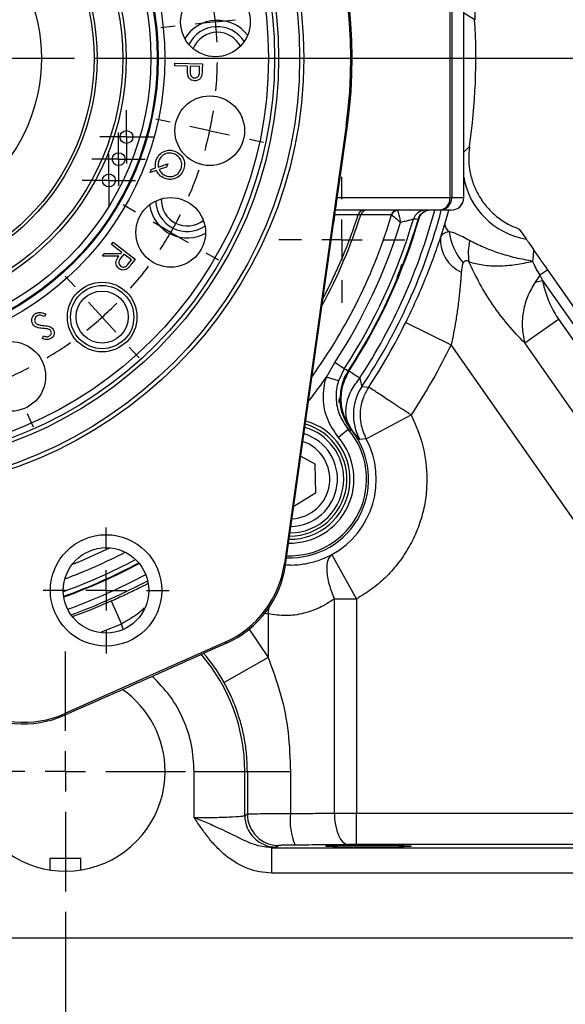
# Model space of a CAD drawing. Header units: inches. Extents: x 0.4 to 16.6, y 0.2 to 10.8.
# Tile 4 of 15: x 4.4 to 5.7, y 4.2 to 6.6. Entities that reach past the tile are written whole.
import ezdxf

# ---------------------------------------------------------------- set-up
doc = ezdxf.new("R2010")
doc.units = ezdxf.units.IN
doc.header["$MEASUREMENT"] = 0
doc.layers.add('SLD-0', color=7, linetype='Continuous', lineweight=25)
doc.styles.add('SLDTEXTSTYLE0', font='TXT', dxfattribs={"width": 0.75})
doc.dimstyles.new('SLDDIMSTYLE0', dxfattribs={"dimtxt": 0.145833, "dimasz": 0.13, "dimexe": 0, "dimexo": 0.0625, "dimgap": 0.036458, "dimtad": 0, "dimtih": 1, "dimtoh": 1, "dimdec": 1, "dimlfac": 2, "dimrnd": 1e-09, "dimzin": 12, "dimdsep": 46, "dimtxsty": 'SLDTEXTSTYLE0', "dimsah": 1, "dimcen": 0.09, "dimadec": 0, "dimazin": 3, "dimtfac": 1, "dimtdec": 1, "dimtofl": 0, "dimtmove": 0, "dimatfit": 3, "dimfxl": 0, "dimfrac": 2, "dimtolj": 1, "dimtzin": 12, "dimarcsym": 0})
doc.dimstyles.new('SLDDIMSTYLE1', dxfattribs={"dimtxt": 0.145833, "dimasz": 0.13, "dimexe": 0, "dimexo": 0.0625, "dimgap": 0.036458, "dimtad": 0, "dimtih": 1, "dimtoh": 1, "dimdec": 1, "dimlfac": 2, "dimrnd": 1e-09, "dimzin": 4, "dimdsep": 46, "dimtxsty": 'SLDTEXTSTYLE0', "dimsah": 1, "dimcen": 0.09, "dimadec": 0, "dimazin": 1, "dimtfac": 1, "dimtdec": 1, "dimtmove": 0, "dimatfit": 0, "dimfxl": 0, "dimfrac": 2, "dimtolj": 1, "dimtzin": 12, "dimarcsym": 0})

# ---------------------------------------------------------------- blocks, each defined once
blk = doc.blocks.new('_D')
at = {"layer": 'SLD-0', "color": 7}
for p, q in [((4.0799, 8.0255), (7.4722, 8.0255)), ((7.3472, 8.0255), (7.3472, 6.3394)), ((7.1856, 6.0781), (7.1412, 6.0781)), ((7.1412, 6.0781), (7.1412, 5.8464)), ((7.5089, 6.0781), (7.5532, 6.0781)), ((7.5532, 6.0781), (7.5532, 5.8464)), ((7.1412, 5.8464), (7.1856, 5.8464)), ((7.5532, 5.8464), (7.5089, 5.8464)), ((7.3472, 4.3571), (7.3472, 5.8168)), ((6.2698, 4.3571), (7.4722, 4.3571))]:
    blk.add_line(p, q, dxfattribs=at)
for points in [[(7.3472, 8.0255), (7.3272, 7.8955), (7.3672, 7.8955)], [(7.3472, 4.3571), (7.3672, 4.4871), (7.3272, 4.4871)]]:
    blk.add_solid(points, dxfattribs=at)
at = {"layer": 'SLD-0', "color": 7, "char_height": 0.14583, "attachment_point": 1, "style": 'SLDTEXTSTYLE0'}
for s, insert in [('7.3', (7.2126, 6.2957)), ('186', (7.1856, 6.0344))]:
    blk.add_mtext(s, dxfattribs=dict(at, insert=insert))
blk = doc.blocks.new('_D_1')
at = {"layer": 'SLD-0', "color": 7}
for p, q in [((4.5142, 4.4219), (4.5142, 3.3658)), ((6.481, 4.3071), (6.481, 3.3658)), ((4.5142, 3.4908), (5.2014, 3.4908)), ((5.3735, 3.4908), (5.3291, 3.4908)), ((5.3291, 3.4908), (5.3291, 3.2591)), ((5.6968, 3.4908), (5.7411, 3.4908)), ((5.7411, 3.4908), (5.7411, 3.2591)), ((6.481, 3.4908), (5.8688, 3.4908)), ((5.3291, 3.2591), (5.3735, 3.2591)), ((5.7411, 3.2591), (5.6968, 3.2591))]:
    blk.add_line(p, q, dxfattribs=at)
for points in [[(4.5142, 3.4908), (4.6442, 3.4708), (4.6442, 3.5108)], [(6.481, 3.4908), (6.351, 3.5108), (6.351, 3.4708)]]:
    blk.add_solid(points, dxfattribs=at)
at = {"layer": 'SLD-0', "color": 7, "char_height": 0.14583, "attachment_point": 1, "style": 'SLDTEXTSTYLE0'}
for s, insert in [('3.9', (5.4005, 3.7083)), ('100', (5.3735, 3.447))]:
    blk.add_mtext(s, dxfattribs=dict(at, insert=insert))
blk = doc.blocks.new('_D_2')
at = {"layer": 'SLD-0', "color": 7}
for p, q in [((4.5142, 4.4219), (4.5142, 3.3658)), ((2.5474, 4.3071), (2.5474, 3.3658)), ((2.5474, 3.4908), (3.2518, 3.4908)), ((3.4239, 3.4908), (3.3795, 3.4908)), ((3.3795, 3.4908), (3.3795, 3.2591)), ((3.7471, 3.4908), (3.7915, 3.4908)), ((3.7915, 3.4908), (3.7915, 3.2591)), ((4.5142, 3.4908), (3.9192, 3.4908)), ((3.3795, 3.2591), (3.4239, 3.2591)), ((3.7915, 3.2591), (3.7471, 3.2591))]:
    blk.add_line(p, q, dxfattribs=at)
for points in [[(2.5474, 3.4908), (2.6774, 3.4708), (2.6774, 3.5108)], [(4.5142, 3.4908), (4.3842, 3.5108), (4.3842, 3.4708)]]:
    blk.add_solid(points, dxfattribs=at)
at = {"layer": 'SLD-0', "color": 7, "char_height": 0.14583, "attachment_point": 1, "style": 'SLDTEXTSTYLE0'}
for s, insert in [('3.9', (3.4509, 3.7083)), ('100', (3.4239, 3.447))]:
    blk.add_mtext(s, dxfattribs=dict(at, insert=insert))
blk = doc.blocks.new('_D_3')
at = {"layer": 'SLD-0', "color": 7}
for p, q in [((4.5866, 6.528), (6.8801, 6.528)), ((6.7551, 6.528), (6.7551, 5.6919)), ((6.5935, 5.4307), (6.5491, 5.4307)), ((6.5491, 5.4307), (6.5491, 5.1989)), ((6.9167, 5.4307), (6.9611, 5.4307)), ((6.9611, 5.4307), (6.9611, 5.1989)), ((6.5491, 5.1989), (6.5935, 5.1989)), ((6.9611, 5.1989), (6.9167, 5.1989)), ((6.7551, 4.3571), (6.7551, 5.1694)), ((6.2698, 4.3571), (6.8801, 4.3571))]:
    blk.add_line(p, q, dxfattribs=at)
for points in [[(6.7551, 6.528), (6.7351, 6.398), (6.7751, 6.398)], [(6.7551, 4.3571), (6.7751, 4.4871), (6.7351, 4.4871)]]:
    blk.add_solid(points, dxfattribs=at)
at = {"layer": 'SLD-0', "color": 7, "char_height": 0.14583, "attachment_point": 1, "style": 'SLDTEXTSTYLE0'}
for s, insert in [('4.3', (6.6205, 5.6482)), ('110', (6.5935, 5.3869))]:
    blk.add_mtext(s, dxfattribs=dict(at, insert=insert))
blk = doc.blocks.new('_D_4')
at = {"layer": 'SLD-0', "color": 7}
for p, q in [((4.0299, 5.9662), (4.0299, 3.8421)), ((4.5142, 4.4219), (4.5142, 3.8421)), ((4.0299, 3.9671), (3.7799, 3.9671)), ((4.181, 3.9671), (4.1367, 3.9671)), ((4.1367, 3.9671), (4.1367, 3.7354)), ((4.3965, 3.9671), (4.4409, 3.9671)), ((4.4409, 3.9671), (4.4409, 3.7354)), ((4.5142, 3.9671), (4.7642, 3.9671)), ((4.1367, 3.7354), (4.181, 3.7354)), ((4.4409, 3.7354), (4.3965, 3.7354))]:
    blk.add_line(p, q, dxfattribs=at)
for points in [[(4.0299, 3.9671), (3.8999, 3.9871), (3.8999, 3.9471)], [(4.5142, 3.9671), (4.6442, 3.9471), (4.6442, 3.9871)]]:
    blk.add_solid(points, dxfattribs=at)
at = {"layer": 'SLD-0', "color": 7, "char_height": 0.14583, "attachment_point": 1, "style": 'SLDTEXTSTYLE0'}
for s, insert in [('1.0', (4.1541, 4.1847)), ('25', (4.181, 3.9234))]:
    blk.add_mtext(s, dxfattribs=dict(at, insert=insert))
blk = doc.blocks.new('SW_CENTERMARKSYMBOL_2')
at = {"layer": 'SLD-0', "color": 0}
for p, q in [((0, 0.05), (0, 0.065875)), ((0, 0), (0, 0.05)), ((-0.05, 0), (-0.065875, 0)), ((0, 0), (-0.05, 0)), ((0, 0), (0, -0.05)), ((0, 0), (0.05, 0)), ((0.05, 0), (0.065875, 0)), ((0, -0.05), (0, -0.065875))]:
    blk.add_line(p, q, dxfattribs=at)
blk = doc.blocks.new('SW_CENTERMARKSYMBOL_3')
at = {"layer": 'SLD-0', "color": 0}
for p, q in [((0, 0.05), (0, 0.065875)), ((0, 0), (0, 0.05)), ((-0.05, 0), (-0.065875, 0)), ((0, 0), (-0.05, 0)), ((0, 0), (0, -0.05)), ((0, 0), (0.05, 0)), ((0.05, 0), (0.065875, 0)), ((0, -0.05), (0, -0.065875))]:
    blk.add_line(p, q, dxfattribs=at)
blk = doc.blocks.new('SW_CENTERMARKSYMBOL_4')
at = {"layer": 'SLD-0', "color": 0}
for p, q in [((0, 0.05), (0, 0.065875)), ((0, 0), (0, 0.05)), ((-0.05, 0), (-0.065875, 0)), ((0, 0), (-0.05, 0)), ((0, 0), (0, -0.05)), ((0, 0), (0.05, 0)), ((0.05, 0), (0.065875, 0)), ((0, -0.05), (0, -0.065875))]:
    blk.add_line(p, q, dxfattribs=at)
blk = doc.blocks.new('SW_CENTERMARKSYMBOL_10')
at = {"layer": 'SLD-0', "color": 0}
for p, q in [((0, 0.05), (0, 0.065875)), ((0, 0), (0, 0.05)), ((-0.05, 0), (-0.065875, 0)), ((0, 0), (-0.05, 0)), ((0, 0), (0, -0.05)), ((0, 0), (0.05, 0)), ((0.05, 0), (0.065875, 0)), ((0, -0.05), (0, -0.065875))]:
    blk.add_line(p, q, dxfattribs=at)
blk = doc.blocks.new('SW_CENTERMARKSYMBOL_11')
at = {"layer": 'SLD-0', "color": 0}
for p, q in [((0, 0.05), (0, 0.065875)), ((0, 0), (0, 0.05)), ((-0.05, 0), (-0.065875, 0)), ((0, 0), (-0.05, 0)), ((0, 0), (0, -0.05)), ((0, 0), (0.05, 0)), ((0.05, 0), (0.065875, 0)), ((0, -0.05), (0, -0.065875))]:
    blk.add_line(p, q, dxfattribs=at)
blk = doc.blocks.new('SW_CENTERMARKSYMBOL_12')
at = {"layer": 'SLD-0', "color": 0}
for p, q in [((0, 0.05), (0, 0.065875)), ((0, 0), (0, 0.05)), ((-0.05, 0), (-0.065875, 0)), ((0, 0), (-0.05, 0)), ((0, 0), (0, -0.05)), ((0, 0), (0.05, 0)), ((0.05, 0), (0.065875, 0)), ((0, -0.05), (0, -0.065875))]:
    blk.add_line(p, q, dxfattribs=at)
blk = doc.blocks.new('SW_CENTERMARKSYMBOL_16')
at = {"layer": 'SLD-0', "color": 0}
for p, q in [((0, 0.1), (0, 0.2962)), ((0, 0), (0, 0.05)), ((-0.1, 0), (-0.2962, 0)), ((0, 0), (-0.05, 0)), ((0, 0), (0, -0.05)), ((0, 0), (0.05, 0)), ((0.1, 0), (0.2962, 0)), ((0, -0.1), (0, -0.2962))]:
    blk.add_line(p, q, dxfattribs=at)
blk = doc.blocks.new('SW_CENTERMARKSYMBOL_17')
at = {"layer": 'SLD-0', "color": 0}
for p, q in [((0, 0.1), (0, 0.155475)), ((0, 0), (0, 0.05)), ((-0.1, 0), (-0.155475, 0)), ((0, 0), (-0.05, 0)), ((0, 0), (0, -0.05)), ((0, 0), (0.05, 0)), ((0.1, 0), (0.155475, 0)), ((0, -0.1), (0, -0.155475))]:
    blk.add_line(p, q, dxfattribs=at)
blk = doc.blocks.new('SW_CENTERMARKSYMBOL_18')
at = {"layer": 'SLD-0', "color": 0}
for p, q in [((0, 0.1), (0, 0.155475)), ((0, 0), (0, 0.05)), ((-0.1, 0), (-0.155475, 0)), ((0, 0), (-0.05, 0)), ((0, 0), (0, -0.05)), ((0, 0), (0.05, 0)), ((0.1, 0), (0.155475, 0)), ((0, -0.1), (0, -0.155475))]:
    blk.add_line(p, q, dxfattribs=at)
blk = doc.blocks.new('SW_CENTERMARKSYMBOL_23')
at = {"layer": 'SLD-0', "color": 0}
for p, q in [((0, 0.1), (0, 0.2962)), ((0, 0), (0, 0.05)), ((-0.1, 0), (-0.2962, 0)), ((0, 0), (-0.05, 0)), ((0, 0), (0, -0.05)), ((0, 0), (0.05, 0)), ((0.1, 0), (0.2962, 0)), ((0, -0.1), (0, -0.2962))]:
    blk.add_line(p, q, dxfattribs=at)
blk = doc.blocks.new('SW_CENTERMARKSYMBOL_24')
at = {"layer": 'SLD-0', "color": 0}
for p, q in [((0.5051, -0.6952), (0.4554, -0.7005)), ((0.5051, -0.6952), (0.5549, -0.69)), ((0.4057, -0.7057), (0.3699, -0.7095)), ((0.3932, -0.943), (0.3581, -0.9355)), ((0.4911, -0.9638), (0.4421, -0.9534)), ((0.4911, -0.9638), (0.54, -0.9741)), ((0.5889, -0.9845), (0.624, -0.992)), ((0.3081, -1.1648), (0.277, -1.1468)), ((0.3947, -1.2148), (0.3514, -1.1898)), ((0.3947, -1.2148), (0.438, -1.2398)), ((0.4813, -1.2648), (0.5124, -1.2827)), ((0.1586, -1.3494), (0.1345, -1.3227)), ((0.2255, -1.4237), (0.192, -1.3866)), ((0.2255, -1.4237), (0.259, -1.4609)), ((0.2924, -1.498), (0.3165, -1.5247)), ((0.0407, -1.6615), (0.0553, -1.6943))]:
    blk.add_line(p, q, dxfattribs=at)
for start, end in [(6, 9.3336), (2.6664, 6), (354.6671, 359.3329), (348, 351.3336), (344.6664, 348), (336.6671, 341.3329), (330, 333.3336), (326.6664, 330), (318.6671, 323.3329), (312, 315.3336), (308.6664, 312), (300.6671, 305.3329), (294, 297.3336)]:
    blk.add_arc((-0.3495, -0.7851), 0.8594, start, end, dxfattribs=at)
blk = doc.blocks.new('SW_CENTERMARKSYMBOL_28')
at = {"layer": 'SLD-0', "color": 0}
for p, q in [((0, 0.05), (0, 0.065875)), ((0, 0), (0, 0.05)), ((-0.05, 0), (-0.065875, 0)), ((0, 0), (-0.05, 0)), ((0, 0), (0, -0.05)), ((0, 0), (0.05, 0)), ((0.05, 0), (0.065875, 0)), ((0, -0.05), (0, -0.065875))]:
    blk.add_line(p, q, dxfattribs=at)
blk = doc.blocks.new('SW_CENTERMARKSYMBOL_29')
at = {"layer": 'SLD-0', "color": 0}
for p, q in [((0, 0.05), (0, 0.065875)), ((0, 0), (0, 0.05)), ((-0.05, 0), (-0.065875, 0)), ((0, 0), (-0.05, 0)), ((0, 0), (0, -0.05)), ((0, 0), (0.05, 0)), ((0.05, 0), (0.065875, 0)), ((0, -0.05), (0, -0.065875))]:
    blk.add_line(p, q, dxfattribs=at)
blk = doc.blocks.new('SW_CENTERMARKSYMBOL_30')
at = {"layer": 'SLD-0', "color": 0}
for p, q in [((0, 0.05), (0, 0.065875)), ((0, 0), (0, 0.05)), ((-0.05, 0), (-0.065875, 0)), ((0, 0), (-0.05, 0)), ((0, 0), (0, -0.05)), ((0, 0), (0.05, 0)), ((0.05, 0), (0.065875, 0)), ((0, -0.05), (0, -0.065875))]:
    blk.add_line(p, q, dxfattribs=at)
blk = doc.blocks.new('SW_CENTERMARKSYMBOL_34')
at = {"layer": 'SLD-0', "color": 0}
for p, q in [((0, 0.1), (0, 0.5101)), ((0, 0), (0, 0.05)), ((-0.1, 0), (-0.5002, 0)), ((0, 0), (-0.05, 0)), ((0, 0), (0, -0.05)), ((0, 0), (0.05, 0)), ((0.1, 0), (0.5067, 0)), ((0, -0.1), (0, -0.5118))]:
    blk.add_line(p, q, dxfattribs=at)

msp = doc.modelspace()

# ---------------------------------------------------------------- linework, layer by layer
at = {"color": 7, "linetype": 'Continuous', "lineweight": 25}
for p, q in [((5.4635, 6.1843), (5.4635, 6.8718)), ((5.4678, 6.8718), (5.4678, 6.1843)), ((5.4973, 6.5896), (5.4973, 6.8718)), ((5.4974, 6.5896), (5.4974, 6.8718)), ((5.4973, 6.5896), (5.4974, 6.5896)), ((4.7841, 6.5096), (4.7843, 6.5164)), ((4.7843, 6.5164), (4.8524, 6.5146)), ((4.8524, 6.5146), (4.8521, 6.501)), ((4.8158, 6.5088), (4.7841, 6.5096)), ((4.8157, 6.5039), (4.8158, 6.5088)), ((4.8225, 6.5086), (4.822, 6.4971)), ((4.8456, 6.508), (4.8225, 6.5086)), ((4.8453, 6.4959), (4.8456, 6.508)), ((5.4973, 6.1843), (5.4973, 6.4665)), ((5.4973, 6.4665), (5.4974, 6.4665)), ((5.4974, 6.1843), (5.4974, 6.4665)), ((4.8779, 6.435), (4.8811, 6.4346)), ((5.2071, 6.362), (5.0546, 5.2805)), ((5.2105, 6.3615), (5.2071, 6.362)), ((5.5115, 6.3104), (5.5114, 6.3091)), ((4.7235, 6.246), (4.7263, 6.2539)), ((4.739, 6.2512), (4.7235, 6.246)), ((4.7263, 6.2539), (4.7369, 6.2575)), ((4.7435, 6.2597), (4.7668, 6.2676)), ((4.764, 6.2597), (4.7454, 6.2534)), ((4.7668, 6.2676), (4.764, 6.2597)), ((4.8455, 6.2671), (4.8424, 6.2681)), ((5.4635, 6.1843), (5.4678, 6.1843)), ((5.4678, 6.1843), (5.4973, 6.1843)), ((5.4365, 6.153), (5.181, 6.153)), ((5.3987, 6.1485), (5.4037, 6.1506)), ((5.4661, 6.153), (5.4365, 6.153)), ((5.3194, 6.1414), (5.3189, 6.1418)), ((5.3848, 6.1305), (5.3847, 6.1305)), ((5.0577, 5.2782), (5.1763, 6.1194)), ((5.4403, 6.0853), (5.4506, 6.119)), ((5.6343, 6.1066), (5.6515, 6.0821)), ((4.6282, 6.0686), (4.6324, 6.074)), ((4.6534, 6.0491), (4.6282, 6.0686)), ((4.6324, 6.074), (4.6866, 6.0321)), ((4.6056, 6.0393), (4.6108, 6.046)), ((4.6459, 6.0394), (4.6056, 6.0393)), ((4.6108, 6.046), (4.651, 6.046)), ((4.651, 6.046), (4.6534, 6.0491)), ((4.6587, 6.045), (4.6514, 6.0358)), ((4.6771, 6.0308), (4.6587, 6.045)), ((4.6697, 6.0213), (4.6771, 6.0308)), ((4.6866, 6.0321), (4.6782, 6.0213)), ((5.7047, 6.006), (5.6854, 5.9925)), ((6.013, 5.5658), (5.7047, 6.006)), ((5.6854, 5.9925), (5.6736, 5.9756)), ((5.6736, 5.9756), (5.6918, 5.9798)), ((5.6854, 5.9925), (5.6918, 5.9798)), ((5.6918, 5.9798), (5.992, 5.5511)), ((4.4657, 5.8965), (4.4626, 5.8905)), ((5.6478, 5.8254), (5.7314, 5.884)), ((5.7314, 5.884), (5.9735, 5.5382)), ((5.3543, 5.8761), (5.4664, 5.8209)), ((4.4573, 5.8366), (4.4598, 5.8432)), ((5.893, 5.2117), (5.4664, 5.8209)), ((5.8899, 5.4796), (5.6478, 5.8254)), ((5.1584, 5.7411), (5.1791, 5.7771)), ((5.2025, 5.7618), (5.1791, 5.7771)), ((5.2025, 5.7618), (5.1881, 5.7316)), ((5.1881, 5.7316), (5.1584, 5.7411)), ((5.21, 5.7552), (5.2145, 5.7565)), ((5.2458, 5.7177), (5.2629, 5.7164)), ((5.1923, 5.6883), (5.1927, 5.6893)), ((5.1926, 5.687), (5.1927, 5.6893)), ((5.1927, 5.682), (5.1926, 5.687)), ((5.2569, 5.5892), (5.3673, 5.6477)), ((5.2123, 5.6123), (5.1885, 5.592)), ((5.2213, 5.6106), (5.217, 5.6086)), ((5.2569, 5.5892), (5.241, 5.5869)), ((5.0954, 5.546), (5.1299, 5.5273)), ((5.1299, 5.5273), (5.1319, 5.4551)), ((5.1319, 5.4551), (5.0779, 5.422)), ((5.2325, 5.1938), (5.1719, 5.3031)), ((5.0546, 5.2805), (5.0577, 5.2782)), ((4.6275, 5.1889), (4.653, 5.1318)), ((5.1781, 4.6653), (5.1781, 5.1938)), ((5.2325, 5.1938), (5.2325, 4.6654)), ((5.0146, 5.157), (5.0146, 5.0488)), ((4.9087, 5.0871), (4.5127, 4.9108)), ((4.8848, 5.0727), (4.9118, 5.0847)), ((4.9118, 5.0847), (4.9087, 5.0871)), ((4.8284, 5.0475), (4.8848, 5.0727)), ((5.0146, 5.0488), (4.9057, 4.9877)), ((4.5394, 4.9189), (4.5959, 4.9439)), ((4.5124, 4.9069), (4.5394, 4.9189)), ((4.5127, 4.9108), (4.5124, 4.9069)), ((4.832, 4.6541), (4.832, 4.7681)), ((4.832, 4.7681), (4.9569, 4.7681)), ((4.9569, 4.6592), (4.9569, 4.7681)), ((4.9569, 4.7681), (4.9633, 4.7681)), ((4.9633, 4.7681), (4.9633, 4.663)), ((4.9633, 4.7681), (5.0698, 4.7681)), ((5.0698, 4.7681), (5.0698, 4.6642)), ((4.9569, 4.6592), (4.9633, 4.663)), ((5.2325, 4.5874), (5.2325, 4.6654)), ((5.2325, 4.6654), (5.8993, 4.6654)), ((5.0348, 4.5812), (5.0239, 4.5797)), ((5.0239, 4.5172), (5.0239, 4.5797)), ((5.0239, 4.5797), (6.0079, 4.5797)), ((5.0413, 4.5851), (5.0348, 4.5812)), ((5.8993, 4.5874), (5.2325, 4.5874)), ((4.4759, 4.5534), (4.4759, 4.5249)), ((4.5339, 4.5534), (4.4759, 4.5534)), ((4.5524, 4.5534), (4.5339, 4.5534)), ((4.5524, 4.5249), (4.5524, 4.5534)), ((6.0079, 4.5172), (5.0239, 4.5172)), ((3.0204, 4.3571), (6.0079, 4.3571))]:
    msp.add_line(p, q, dxfattribs=at)
at = {"color": 8, "linetype": 'Continuous', "lineweight": 25}
for p, q in [((5.5244, 6.6233), (5.4974, 6.639)), ((5.4974, 6.2967), (5.5115, 6.3104)), ((4.7386, 6.1752), (4.7373, 6.1727)), ((5.1854, 6.1843), (5.4635, 6.1843)), ((5.4973, 6.1843), (5.4974, 6.1843)), ((5.4506, 6.119), (5.4603, 6.153)), ((5.1149, 5.6839), (5.1158, 5.6832)), ((5.0042, 5.1596), (5.0146, 5.157)), ((5.0146, 5.157), (5.0172, 5.1731)), ((4.653, 5.1318), (4.6022, 5.1121)), ((4.657, 5.1189), (4.653, 5.1318)), ((4.9671, 5.1199), (5.0146, 5.0488))]:
    msp.add_line(p, q, dxfattribs=at)
at = {"color": 7, "linetype": 'Continuous', "lineweight": 25, "flags": 128}
for points in [[(5.3847, 6.1305), (5.3799, 6.1306), (5.3731, 6.1306)], [(5.1781, 4.6653), (5.1788, 4.6503), (5.1809, 4.6358), (5.1841, 4.6225), (5.1883, 4.6108), (5.1934, 4.6011), (5.1992, 4.5937), (5.2055, 4.5891), (5.2121, 4.5873)]]:
    msp.add_lwpolyline(points, dxfattribs=at)
at = {"color": 8, "linetype": 'Continuous', "lineweight": 25, "flags": 128}
for points in [[(4.5305, 5.2784), (4.5501, 5.2864), (4.6236, 5.3199)], [(4.5314, 5.15), (4.5765, 5.1672), (4.6275, 5.1889)]]:
    msp.add_lwpolyline(points, dxfattribs=at)
at = {"color": 7, "linetype": 'Continuous', "lineweight": 25}
for centre, radius in [((4.0299, 6.528), 1.0725), ((4.0299, 6.528), 1.0625), ((4.0299, 6.528), 1.0105), ((4.0299, 6.528), 1.0005), ((4.0299, 6.528), 0.9855), ((4.0299, 6.528), 0.7296), ((4.0299, 6.528), 0.7133), ((4.0299, 6.528), 0.7123), ((4.0299, 6.528), 0.711), ((4.0299, 6.528), 0.6954), ((4.0299, 6.528), 0.6344), ((4.0299, 6.528), 0.6258), ((4.0299, 6.528), 0.5625), ((4.0299, 6.528), 0.555), ((4.0299, 6.528), 0.425), ((4.8846, 6.6178), 0.0859), ((4.8705, 6.3493), 0.0859), ((4.665, 6.3339), 0.0159), ((4.6456, 6.2792), 0.0159), ((4.6216, 6.2265), 0.0159), ((4.7742, 6.0983), 0.0859), ((4.605, 5.8894), 0.0859), ((4.605, 5.8894), 0.0781), ((4.605, 5.8894), 0.0643), ((4.3795, 5.7429), 0.0859), ((4.6146, 5.2148), 0.1375), ((4.6146, 5.2148), 0.1055)]:
    msp.add_circle(centre, radius, dxfattribs=at)
for centre, radius, start, end in [((4.0299, 6.528), 1.1888, 351.9731, 56.0269), ((4.0299, 6.528), 1.1922, 351.9731, 56.0269), ((4.8893, 6.528), 0.0938, 37.2621, 148.7379), ((4.0299, 6.528), 1.4975, 351.6439, 3.6483), ((4.8893, 6.528), 0.0781, 31.9798, 154.0202), ((4.8893, 6.528), 0.0643, 90, 158.2773), ((4.8893, 6.528), 0.0643, 27.7227, 90), ((4.815, 6.1785), 0.0781, 181.9798, 304.0202), ((4.815, 6.1785), 0.0643, 177.7227, 308.2773), ((5.4342, 6.1823), 0.0293, 274.5559, 3.9258), ((5.4365, 6.1842), 0.0312, 270.0244, 0.0244), ((5.4661, 6.1843), 0.0313, 270, 0), ((5.4661, 6.1842), 0.0312, 270.0244, 0.0244), ((4.815, 6.1785), 0.0938, 187.2621, 246), ((5.2506, 6.1391), 0.0139, 93.2897, 170.1069), ((5.2582, 6.1376), 0.0155, 90.2212, 163.0263), ((5.3338, 6.1376), 0.0155, 90.2259, 163.9699), ((5.3344, 6.1362), 0.0159, 90.2003, 161.1102), ((5.403, 6.1218), 0.0312, 90.0549, 163.676), ((5.4147, 6.1218), 0.0312, 90.055, 163.8069), ((4.0299, 6.528), 1.4007, 326.8366, 343.5176), ((4.0299, 6.528), 1.412, 326.9123, 343.65), ((4.0299, 6.528), 1.3727, 326.8366, 342.8271), ((5.475, 6.1206), 0.0244, 183.7621, 236.5482), ((5.5953, 6.1148), 0.1346, 186.2459, 222.6984), ((4.815, 6.1785), 0.0938, 246, 298.7379), ((5.5268, 6.0793), 0.0868, 176.0281, 245.8317), ((5.6608, 6.0479), 0.1522, 168.5457, 188.378), ((4.0299, 6.528), 1.4761, 326.6444, 333.7908), ((4.0299, 6.528), 1.3758, 322.1172, 325.1115), ((5.3499, 5.6484), 0.125, 146.3445, 209.4476), ((5.0684, 5.4895), 0.1406, 270, 74.2729), ((5.0685, 5.4894), 0.1942, 267.5204, 38.7347), ((5.0684, 5.4895), 0.1172, 271.2209, 72.7254), ((5.0685, 5.4894), 0.2131, 299.0258, 27.9026), ((4.0299, 6.528), 1.412, 289.8835, 298.1165), ((4.5142, 4.7681), 0.2462, 0, 55.318), ((4.5142, 4.7681), 0.2462, 145.844, 0), ((5.035, 4.6593), 0.0781, 180.0591, 269.9059), ((5.0414, 4.6631), 0.0781, 180.0591, 269.9059), ((5.2191, 4.6464), 0.1504, 173.1872, 203.5724)]:
    msp.add_arc(centre, radius, start, end, dxfattribs=at)
at = {"color": 8, "linetype": 'Continuous', "lineweight": 25}
for centre, radius, start, end in [((5.6822, 6.2672), 0.1877, 189.9356, 260.5716), ((4.0299, 6.528), 1.4453, 326.9214, 344.9619), ((4.0299, 6.528), 1.4611, 326.3186, 345.1285), ((4.0299, 6.528), 1.3461, 324.3028, 343.3094), ((4.0299, 6.528), 1.2734, 331.3983, 342.3574), ((4.0299, 6.528), 1.2673, 332.1443, 342.2437), ((4.0299, 6.528), 1.4136, 326.9214, 343.8673), ((5.0684, 5.4895), 0.1484, 269.2659, 74.6804), ((5.0684, 5.4895), 0.1328, 360, 73.8169), ((5.0685, 5.4894), 0.1891, 267.6694, 40.5021), ((5.0685, 5.4894), 0.1579, 268.8011, 40.5021), ((5.0684, 5.4895), 0.0983, 273.0299, 70.9164), ((5.0684, 5.4895), 0.1328, 270.1294, 360), ((4.0299, 6.528), 1.3727, 290.6041, 297.3959), ((4.0299, 6.528), 1.4007, 290.0079, 297.9921), ((4.0299, 6.528), 1.4136, 289.8696, 298.1304), ((4.0299, 6.528), 1.4453, 289.8179, 298.1821), ((4.0299, 6.528), 1.4611, 289.9352, 298.0648), ((4.5142, 4.7681), 0.4427, 0, 40.788), ((4.5142, 4.7681), 0.4489, 29.2964, 40.5318)]:
    msp.add_arc(centre, radius, start, end, dxfattribs=at)
at = {"color": 7, "linetype": 'Continuous', "lineweight": 25}
for centre, major_axis, ratio, start_param, end_param in [((4.807, 5.3155), (-0.1997, 0.1505), 0.999801, 2.635766, 3.647419), ((4.8101, 5.3131), (0.1997, -0.1505), 0.999851, 5.777359, 6.789012), ((4.4107, 5.1353), (0.0217, 0.2491), 0.999851, 2.635766, 3.647419), ((4.4111, 5.1392), (0.0217, 0.2491), 0.999801, 2.635766, 3.647419)]:
    msp.add_ellipse(centre, major_axis=major_axis, ratio=ratio, start_param=start_param, end_param=end_param, dxfattribs=at)
msp.add_ellipse((5.2622, 4.5836), major_axis=(0.1055, 0), ratio=0.026186, dxfattribs=at)
for points, knots in [([(5.5886, 6.7406), (5.5788, 6.7341), (5.5592, 6.721), (5.5382, 6.692), (5.525, 6.6588), (5.5246, 6.6351), (5.5244, 6.6233)], [0, 0, 0, 0, 0.249524, 0.499354, 0.74934, 1, 1, 1, 1]), ([(5.4973, 6.4665), (5.4973, 6.4873), (5.4973, 6.5283), (5.4973, 6.5694), (5.4973, 6.5896)], [0, 0, 0, 0, 0.507779, 1, 1, 1, 1]), ([(4.8163, 6.4865), (4.816, 6.4898), (4.8154, 6.4955), (4.8156, 6.5013), (4.8157, 6.5039)], [0, 0, 0, 0, 0.559693, 1, 1, 1, 1]), ([(4.822, 6.4971), (4.8219, 6.4929), (4.8218, 6.4878), (4.8253, 6.4829), (4.8284, 6.4804), (4.8314, 6.4799), (4.8333, 6.4795)], [0, 0, 0, 0, 0.499039, 0.624716, 0.750498, 1, 1, 1, 1]), ([(4.8333, 6.4795), (4.8348, 6.4797), (4.8377, 6.4799), (4.8415, 6.4822), (4.8452, 6.4875), (4.8453, 6.4924), (4.8453, 6.4959)], [0, 0, 0, 0, 0.186725, 0.373413, 0.55992, 1, 1, 1, 1]), ([(4.8521, 6.501), (4.852, 6.4981), (4.8519, 6.4928), (4.851, 6.4876), (4.8506, 6.4853)], [0, 0, 0, 0, 0.560294, 1, 1, 1, 1]), ([(4.8332, 6.4725), (4.8309, 6.4727), (4.8265, 6.4732), (4.8211, 6.4767), (4.8177, 6.4815), (4.8168, 6.4848), (4.8163, 6.4865)], [0, 0, 0, 0, 0.28011, 0.559287, 0.779511, 1, 1, 1, 1]), ([(4.8506, 6.4853), (4.8499, 6.4833), (4.8483, 6.4791), (4.8436, 6.4749), (4.8384, 6.4727), (4.8349, 6.4726), (4.8332, 6.4725)], [0, 0, 0, 0, 0.279798, 0.559427, 0.779514, 1, 1, 1, 1]), ([(5.1763, 6.1194), (5.1789, 6.1382), (5.1903, 6.2189), (5.2017, 6.2996), (5.2105, 6.3615)], [0, 0, 0, 0, 0.233345, 1, 1, 1, 1]), ([(4.7384, 6.277), (4.7407, 6.2818), (4.7454, 6.2914), (4.7585, 6.2993), (4.7719, 6.3022), (4.78, 6.3001), (4.7841, 6.2991)], [0, 0, 0, 0, 0.2797021, 0.5593938, 0.7796451, 1, 1, 1, 1]), ([(4.7817, 6.2924), (4.7775, 6.2934), (4.7691, 6.2953), (4.7576, 6.2911), (4.749, 6.2842), (4.7462, 6.2781), (4.7448, 6.275)], [0, 0, 0, 0, 0.2796414, 0.5593219, 0.7795957, 1, 1, 1, 1]), ([(4.7841, 6.2991), (4.7888, 6.2967), (4.7984, 6.2919), (4.8066, 6.2789), (4.8092, 6.2653), (4.8071, 6.2572), (4.8061, 6.2531)], [0, 0, 0, 0, 0.279661, 0.559242, 0.779597, 1, 1, 1, 1]), ([(5.5114, 6.3091), (5.5104, 6.2982), (5.5085, 6.2769), (5.5126, 6.2449), (5.5216, 6.2143), (5.536, 6.1854), (5.5549, 6.1594), (5.5787, 6.1367), (5.6052, 6.1185), (5.6251, 6.1104), (5.6343, 6.1066)], [0, 0, 0, 0, 0.1276377, 0.2500041, 0.3754641, 0.5000025, 0.6257802, 0.7500098, 0.8839197, 1, 1, 1, 1]), ([(4.7369, 6.2575), (4.7365, 6.2612), (4.7357, 6.2678), (4.7376, 6.2742), (4.7384, 6.277)], [0, 0, 0, 0, 0.559437, 1, 1, 1, 1]), ([(4.7448, 6.275), (4.744, 6.2722), (4.7425, 6.2672), (4.7432, 6.262), (4.7435, 6.2597)], [0, 0, 0, 0, 0.559651, 1, 1, 1, 1]), ([(4.7998, 6.2553), (4.8007, 6.2595), (4.8025, 6.268), (4.7983, 6.2797), (4.7909, 6.2882), (4.7847, 6.291), (4.7817, 6.2924)], [0, 0, 0, 0, 0.279492, 0.559115, 0.779503, 1, 1, 1, 1]), ([(4.7602, 6.2312), (4.755, 6.2337), (4.7458, 6.2382), (4.741, 6.2472), (4.739, 6.2512)], [0, 0, 0, 0, 0.5588843, 1, 1, 1, 1]), ([(4.7454, 6.2534), (4.7477, 6.2495), (4.7519, 6.2425), (4.7593, 6.2393), (4.7626, 6.2378)], [0, 0, 0, 0, 0.55905, 1, 1, 1, 1]), ([(4.8061, 6.2531), (4.8038, 6.2483), (4.7991, 6.2386), (4.7859, 6.2307), (4.7723, 6.228), (4.7642, 6.2301), (4.7602, 6.2312)], [0, 0, 0, 0, 0.279671, 0.559316, 0.779564, 1, 1, 1, 1]), ([(4.7626, 6.2378), (4.7668, 6.2368), (4.7752, 6.2349), (4.7868, 6.2391), (4.7954, 6.2462), (4.7983, 6.2522), (4.7998, 6.2553)], [0, 0, 0, 0, 0.279704, 0.559141, 0.779665, 1, 1, 1, 1]), ([(5.3344, 6.1522), (5.3346, 6.1514), (5.3351, 6.1497), (5.3368, 6.144), (5.3385, 6.1366), (5.3399, 6.1302), (5.3406, 6.1267), (5.341, 6.1248), (5.3412, 6.1238), (5.3413, 6.1233), (5.3414, 6.123), (5.3414, 6.1229), (5.3414, 6.1228), (5.3415, 6.1228), (5.3415, 6.1227)], [0, 0, 0, 0, 0.179085, 0.41019, 0.687047, 0.834549, 0.912527, 0.953832, 0.975651, 0.987162, 0.993232, 0.995231, 0.996144, 1, 1, 1, 1]), ([(5.3848, 6.1305), (5.3861, 6.1338), (5.3889, 6.1403), (5.3943, 6.1463), (5.3982, 6.148), (5.3988, 6.1483)], [0, 0, 0, 0, 0.455093, 0.91122, 1, 1, 1, 1]), ([(5.2434, 6.1421), (5.2421, 6.142), (5.2406, 6.1418), (5.2374, 6.1416), (5.2369, 6.1415)], [0, 0, 0, 0, 0.841731, 1, 1, 1, 1]), ([(5.3189, 6.1418), (5.3175, 6.1418), (5.3095, 6.1418), (5.2844, 6.1419), (5.2607, 6.142), (5.2434, 6.1421)], [0, 0, 0, 0, 0.057264, 0.31657, 1, 1, 1, 1]), ([(5.3415, 6.1227), (5.3414, 6.1227), (5.3384, 6.1252), (5.3325, 6.1302), (5.3252, 6.1363), (5.3208, 6.14), (5.3197, 6.141), (5.3194, 6.1414)], [0, 0, 0, 0, 0.00358, 0.287392, 0.570056, 0.83605, 1, 1, 1, 1]), ([(5.3731, 6.1306), (5.3724, 6.1304), (5.3711, 6.1301), (5.3645, 6.1285), (5.3554, 6.1263), (5.3472, 6.1242), (5.3424, 6.1229), (5.3415, 6.1227)], [0, 0, 0, 0, 0.219022, 0.443946, 0.681884, 0.937369, 1, 1, 1, 1]), ([(5.4403, 6.0853), (5.4423, 6.0894), (5.4467, 6.098), (5.4564, 6.0994), (5.4615, 6.1002)], [0, 0, 0, 0, 0.46858, 1, 1, 1, 1]), ([(5.5117, 6.0781), (5.5006, 6.0842), (5.4803, 6.0954), (5.4673, 6.0987), (5.4615, 6.1002)], [0, 0, 0, 0, 0.551552, 1, 1, 1, 1]), ([(5.3543, 5.8761), (5.3631, 5.8944), (5.3807, 5.9312), (5.4037, 5.9856), (5.424, 6.0381), (5.4349, 6.0695), (5.4403, 6.0853)], [0, 0, 0, 0, 0.250045, 0.500579, 0.749619, 1, 1, 1, 1]), ([(5.6674, 6.0272), (5.6535, 6.0297), (5.6255, 6.0347), (5.5839, 6.047), (5.5445, 6.0616), (5.5227, 6.0726), (5.5117, 6.0781)], [0, 0, 0, 0, 0.247091, 0.496105, 0.745903, 1, 1, 1, 1]), ([(5.6515, 6.0821), (5.6519, 6.0815), (5.6527, 6.0803), (5.6581, 6.0726), (5.6651, 6.0626), (5.6697, 6.0561)], [0, 0, 0, 0, 0.2449818, 0.500072, 1, 1, 1, 1]), ([(5.6697, 6.0561), (5.6695, 6.0518), (5.6691, 6.0433), (5.668, 6.0325), (5.6674, 6.0272)], [0, 0, 0, 0, 0.509118, 1, 1, 1, 1]), ([(5.7047, 6.006), (5.6982, 6.0153), (5.6852, 6.0339), (5.6748, 6.0487), (5.6697, 6.0561)], [0, 0, 0, 0, 0.500695, 1, 1, 1, 1]), ([(4.646, 6.0094), (4.6444, 6.0108), (4.6413, 6.0137), (4.6387, 6.0197), (4.6388, 6.0292), (4.6429, 6.0352), (4.6459, 6.0394)], [0, 0, 0, 0, 0.187207, 0.374132, 0.561039, 1, 1, 1, 1]), ([(4.6514, 6.0358), (4.6489, 6.0325), (4.6458, 6.0284), (4.6458, 6.0224), (4.6468, 6.0186), (4.649, 6.0164), (4.6504, 6.015)], [0, 0, 0, 0, 0.498938, 0.6246932, 0.7504762, 1, 1, 1, 1]), ([(5.5103, 6.0257), (5.5088, 6.0266), (5.5059, 6.0283), (5.5019, 6.0284), (5.4987, 6.0268), (5.4972, 6.0247), (5.4964, 6.0236)], [0, 0, 0, 0, 0.256493, 0.49953, 0.734154, 1, 1, 1, 1]), ([(5.5103, 6.0257), (5.5214, 6.0228), (5.5435, 6.017), (5.5834, 6.015), (5.6253, 6.0178), (5.6534, 6.0241), (5.6674, 6.0272)], [0, 0, 0, 0, 0.254126, 0.503975, 0.752997, 1, 1, 1, 1]), ([(5.6674, 6.0272), (5.6697, 6.0214), (5.6744, 6.0097), (5.6817, 5.9982), (5.6854, 5.9925)], [0, 0, 0, 0, 0.497616, 1, 1, 1, 1]), ([(4.6681, 6.0097), (4.6662, 6.0084), (4.6625, 6.0059), (4.6561, 6.0051), (4.6504, 6.0064), (4.6475, 6.0084), (4.646, 6.0094)], [0, 0, 0, 0, 0.279849, 0.559474, 0.779588, 1, 1, 1, 1]), ([(4.6504, 6.015), (4.6516, 6.0143), (4.6541, 6.0127), (4.6585, 6.0124), (4.6647, 6.0145), (4.6676, 6.0185), (4.6697, 6.0213)], [0, 0, 0, 0, 0.186643, 0.373343, 0.559822, 1, 1, 1, 1]), ([(4.6782, 6.0213), (4.6765, 6.019), (4.6733, 6.0149), (4.6697, 6.0113), (4.6681, 6.0097)], [0, 0, 0, 0, 0.560231, 1, 1, 1, 1]), ([(5.3325, 5.9877), (5.3339, 5.9905), (5.3389, 6.001), (5.3423, 6.0121), (5.3449, 6.0201)], [0, 0, 0, 0, 0.270967, 1, 1, 1, 1]), ([(5.4964, 6.0236), (5.4952, 6.0206), (5.4924, 6.0138), (5.4917, 6.0051), (5.4913, 6.0001)], [0, 0, 0, 0, 0.434711, 1, 1, 1, 1]), ([(5.6478, 5.8254), (5.6338, 5.8401), (5.606, 5.8694), (5.5689, 5.9189), (5.5362, 5.9713), (5.5189, 6.0076), (5.5103, 6.0257)], [0, 0, 0, 0, 0.250086, 0.500078, 0.750037, 1, 1, 1, 1]), ([(5.4913, 6.0001), (5.4911, 5.9971), (5.4907, 5.9907), (5.4899, 5.9805), (5.4889, 5.9694), (5.4879, 5.9583), (5.4866, 5.946), (5.485, 5.9312), (5.4821, 5.9088), (5.478, 5.8814), (5.4727, 5.8505), (5.4685, 5.8308), (5.4664, 5.8209)], [0, 0, 0, 0, 0.055436, 0.115618, 0.180553, 0.250244, 0.306817, 0.389966, 0.499688, 0.680432, 0.838718, 1, 1, 1, 1]), ([(5.6918, 5.9798), (5.6934, 5.9729), (5.6965, 5.9593), (5.7027, 5.9392), (5.7106, 5.9199), (5.72, 5.9013), (5.7276, 5.8897), (5.7314, 5.884)], [0, 0, 0, 0, 0.202458, 0.40258, 0.602849, 0.802727, 1, 1, 1, 1]), ([(5.6736, 5.9756), (5.6673, 5.9646), (5.6542, 5.9419), (5.6435, 5.9042), (5.64, 5.8643), (5.6451, 5.8386), (5.6478, 5.8254)], [0, 0, 0, 0, 0.232349, 0.477889, 0.732645, 1, 1, 1, 1]), ([(4.4338, 5.8718), (4.4327, 5.8744), (4.4303, 5.8795), (4.4318, 5.8874), (4.4352, 5.8939), (4.4387, 5.8965), (4.4405, 5.8978)], [0, 0, 0, 0, 0.279176, 0.559071, 0.779412, 1, 1, 1, 1]), ([(4.4446, 5.8925), (4.4432, 5.8914), (4.4403, 5.8891), (4.4383, 5.8844), (4.4382, 5.8797), (4.4394, 5.8772), (4.44, 5.8759)], [0, 0, 0, 0, 0.279908, 0.559763, 0.779892, 1, 1, 1, 1]), ([(4.4405, 5.8978), (4.4427, 5.8989), (4.4472, 5.9012), (4.4564, 5.9011), (4.4622, 5.8982), (4.4657, 5.8965)], [0, 0, 0, 0, 0.2799286, 0.5598139, 1, 1, 1, 1]), ([(4.4626, 5.8905), (4.4594, 5.892), (4.4549, 5.8943), (4.4484, 5.8943), (4.4458, 5.8931), (4.4446, 5.8925)], [0, 0, 0, 0, 0.5595738, 0.7799799, 1, 1, 1, 1]), ([(4.4587, 5.8614), (4.4534, 5.8619), (4.4462, 5.8626), (4.4377, 5.867), (4.4351, 5.8702), (4.4338, 5.8718)], [0, 0, 0, 0, 0.560076, 0.780246, 1, 1, 1, 1]), ([(4.44, 5.8759), (4.4409, 5.8748), (4.4424, 5.8729), (4.4446, 5.8719), (4.4456, 5.8714)], [0, 0, 0, 0, 0.559117, 1, 1, 1, 1]), ([(4.4456, 5.8714), (4.4485, 5.8705), (4.4537, 5.869), (4.459, 5.8685), (4.4614, 5.8683)], [0, 0, 0, 0, 0.559534, 1, 1, 1, 1]), ([(4.4698, 5.8603), (4.4677, 5.8606), (4.464, 5.861), (4.4603, 5.8613), (4.4587, 5.8614)], [0, 0, 0, 0, 0.559916, 1, 1, 1, 1]), ([(4.4614, 5.8683), (4.464, 5.8681), (4.4688, 5.8677), (4.4734, 5.8666), (4.4754, 5.8661)], [0, 0, 0, 0, 0.560411, 1, 1, 1, 1]), ([(4.4782, 5.8551), (4.4769, 5.8565), (4.4746, 5.8592), (4.4713, 5.86), (4.4698, 5.8603)], [0, 0, 0, 0, 0.557614, 1, 1, 1, 1]), ([(4.4754, 5.8661), (4.4773, 5.8651), (4.4808, 5.8635), (4.4831, 5.8604), (4.4841, 5.8591)], [0, 0, 0, 0, 0.55967, 1, 1, 1, 1]), ([(4.4841, 5.8591), (4.4851, 5.8569), (4.4872, 5.8525), (4.4862, 5.8456), (4.4831, 5.8401), (4.48, 5.8378), (4.4785, 5.8366)], [0, 0, 0, 0, 0.2796132, 0.5589426, 0.7794219, 1, 1, 1, 1]), ([(4.4785, 5.8366), (4.4767, 5.8357), (4.4729, 5.8338), (4.4654, 5.8336), (4.4604, 5.8355), (4.4573, 5.8366)], [0, 0, 0, 0, 0.279801, 0.55953, 1, 1, 1, 1]), ([(4.4598, 5.8432), (4.4626, 5.8421), (4.4664, 5.8406), (4.4718, 5.8411), (4.4738, 5.8422), (4.4749, 5.8427)], [0, 0, 0, 0, 0.559978, 0.779925, 1, 1, 1, 1]), ([(4.4749, 5.8427), (4.4759, 5.8435), (4.4781, 5.8451), (4.4796, 5.8487), (4.4797, 5.8522), (4.4787, 5.8541), (4.4782, 5.8551)], [0, 0, 0, 0, 0.280115, 0.559561, 0.779671, 1, 1, 1, 1]), ([(5.2025, 5.7618), (5.2041, 5.7611), (5.2076, 5.7596), (5.211, 5.7581), (5.2129, 5.7572)], [0, 0, 0, 0, 0.450353, 1, 1, 1, 1]), ([(5.1885, 5.592), (5.1784, 5.6065), (5.1582, 5.6355), (5.1483, 5.6886), (5.153, 5.7241), (5.1584, 5.7409), (5.1584, 5.7411)], [0, 0, 0, 0, 0.332453, 0.664935, 0.996731, 1, 1, 1, 1]), ([(5.1927, 5.6893), (5.194, 5.7033), (5.1959, 5.7226), (5.2054, 5.7447), (5.2105, 5.7532), (5.2129, 5.7572)], [0, 0, 0, 0, 0.58447, 0.803004, 1, 1, 1, 1]), ([(5.2145, 5.7565), (5.2085, 5.7452), (5.1962, 5.7222), (5.1928, 5.6853), (5.1988, 5.6461), (5.2129, 5.6239), (5.2213, 5.6106)], [0, 0, 0, 0, 0.243881, 0.500124, 0.699654, 1, 1, 1, 1]), ([(5.2213, 5.6106), (5.2164, 5.6192), (5.2063, 5.6367), (5.2061, 5.6711), (5.2171, 5.7071), (5.2332, 5.7287), (5.241, 5.7392)], [0, 0, 0, 0, 0.243136, 0.5, 0.756864, 1, 1, 1, 1]), ([(5.241, 5.7392), (5.2423, 5.7337), (5.2442, 5.7255), (5.2452, 5.7186), (5.2456, 5.718), (5.2458, 5.7177)], [0, 0, 0, 0, 0.497936, 0.748079, 1, 1, 1, 1]), ([(5.1881, 5.7316), (5.1881, 5.7315), (5.1838, 5.718), (5.18, 5.6896), (5.188, 5.6471), (5.2042, 5.6239), (5.2123, 5.6123)], [0, 0, 0, 0, 0.003267, 0.334916, 0.667383, 1, 1, 1, 1]), ([(5.2569, 5.5892), (5.2517, 5.6015), (5.2431, 5.6222), (5.2414, 5.6578), (5.2474, 5.6891), (5.2584, 5.7084), (5.2629, 5.7164)], [0, 0, 0, 0, 0.297993, 0.499989, 0.794595, 1, 1, 1, 1]), ([(5.1902, 5.6784), (5.19, 5.6791), (5.1892, 5.6824), (5.19, 5.6857), (5.1905, 5.6883)], [0, 0, 0, 0, 0.231247, 1, 1, 1, 1]), ([(5.22, 5.611), (5.2122, 5.6228), (5.1988, 5.6433), (5.193, 5.671), (5.1925, 5.6848), (5.1923, 5.6883)], [0, 0, 0, 0, 0.504856, 0.874449, 1, 1, 1, 1]), ([(5.1923, 5.6883), (5.1924, 5.6882), (5.1924, 5.6881), (5.1925, 5.6876), (5.1926, 5.6872), (5.1926, 5.687)], [0, 0, 0, 0, 0.039719, 0.374913, 1, 1, 1, 1]), ([(5.2197, 5.6107), (5.2119, 5.6226), (5.2011, 5.6389), (5.1947, 5.6621), (5.1933, 5.6718), (5.1927, 5.6763)], [0, 0, 0, 0, 0.589587, 0.807796, 1, 1, 1, 1]), ([(5.22, 5.611), (5.2185, 5.6112), (5.2159, 5.6117), (5.2134, 5.6121), (5.2123, 5.6123)], [0, 0, 0, 0, 0.576727, 1, 1, 1, 1]), ([(5.241, 5.5869), (5.2399, 5.5879), (5.2378, 5.5899), (5.2268, 5.6037), (5.2213, 5.6106)], [0, 0, 0, 0, 0.500346, 1, 1, 1, 1]), ([(5.4066, 5.4894), (5.406, 5.4747), (5.4049, 5.4453), (5.3959, 5.4013), (5.3813, 5.3584), (5.3607, 5.3174), (5.3349, 5.2795), (5.3044, 5.2459), (5.2704, 5.2167), (5.2452, 5.2014), (5.2325, 5.1938)], [0, 0, 0, 0, 0.122744, 0.245503, 0.372737, 0.5, 0.627234, 0.754497, 0.877241, 1, 1, 1, 1]), ([(5.1719, 5.3031), (5.1681, 5.2991), (5.1601, 5.2909), (5.158, 5.2646), (5.1635, 5.231), (5.1733, 5.206), (5.1781, 5.1938)], [0, 0, 0, 0, 0.242922, 0.5, 0.757078, 1, 1, 1, 1]), ([(5.1781, 5.1938), (5.1661, 5.186), (5.1428, 5.1709), (5.102, 5.1568), (5.0587, 5.1504), (5.0292, 5.1548), (5.0146, 5.157)], [0, 0, 0, 0, 0.257678, 0.49917, 0.75154, 1, 1, 1, 1]), ([(4.5959, 4.9439), (4.6184, 4.9539), (4.6778, 4.9801), (4.7563, 5.0151), (4.8107, 5.0395), (4.8284, 5.0475)], [0, 0, 0, 0, 0.291935, 0.769662, 1, 1, 1, 1]), ([(5.0146, 5.0488), (5.0257, 5.0189), (5.0479, 4.9589), (5.0662, 4.8642), (5.0686, 4.8002), (5.0698, 4.7681)], [0, 0, 0, 0, 0.33252, 0.665639, 1, 1, 1, 1]), ([(4.832, 4.7681), (4.8307, 4.7899), (4.8281, 4.834), (4.8068, 4.8973), (4.7743, 4.9558), (4.7435, 4.9874), (4.7282, 5.003)], [0, 0, 0, 0, 0.2472771, 0.5, 0.7527229, 1, 1, 1, 1]), ([(4.9633, 4.7681), (4.963, 4.7807), (4.9624, 4.8055), (4.9574, 4.8437), (4.9493, 4.8813), (4.9376, 4.9191), (4.9233, 4.9546), (4.9114, 4.9771), (4.9057, 4.9877)], [0, 0, 0, 0, 0.165301, 0.324245, 0.501748, 0.667475, 0.841969, 1, 1, 1, 1]), ([(4.832, 4.6541), (4.8475, 4.6542), (4.8794, 4.6543), (4.9206, 4.6555), (4.9498, 4.6572), (4.9546, 4.6585), (4.9569, 4.6592)], [0, 0, 0, 0, 0.24353, 0.499859, 0.759237, 1, 1, 1, 1]), ([(5.0239, 4.5797), (5.011, 4.5811), (4.9828, 4.5842), (4.942, 4.6043), (4.9036, 4.6234), (4.8652, 4.6403), (4.8433, 4.6494), (4.832, 4.6541)], [0, 0, 0, 0, 0.184892, 0.402524, 0.672619, 0.831213, 1, 1, 1, 1]), ([(5.0239, 4.5172), (5.0137, 4.5178), (4.9931, 4.519), (4.9635, 4.528), (4.9357, 4.5415), (4.9104, 4.5593), (4.8877, 4.5804), (4.8675, 4.6037), (4.8492, 4.6284), (4.8377, 4.6455), (4.832, 4.6541)], [0, 0, 0, 0, 0.124927, 0.250101, 0.372676, 0.500524, 0.625073, 0.749501, 0.874662, 1, 1, 1, 1]), ([(4.9633, 4.663), (4.9642, 4.6631), (4.966, 4.6633), (4.976, 4.6635), (4.9899, 4.6638), (5.0059, 4.6639), (5.0176, 4.664), (5.0379, 4.6641), (5.0562, 4.6642), (5.0698, 4.6642)], [0, 0, 0, 0, 0.151653, 0.285651, 0.500021, 0.587842, 0.673934, 0.758296, 1, 1, 1, 1]), ([(5.0698, 4.6642), (5.0883, 4.6643), (5.1257, 4.6645), (5.1605, 4.665), (5.1781, 4.6653)], [0, 0, 0, 0, 0.4960907, 1, 1, 1, 1]), ([(5.1781, 4.6653), (5.1869, 4.6653), (5.2043, 4.6654), (5.2232, 4.6654), (5.2325, 4.6654)], [0, 0, 0, 0, 0.5043089, 1, 1, 1, 1]), ([(5.0813, 4.5862), (5.0762, 4.5862), (5.0657, 4.5861), (5.0526, 4.5859), (5.0435, 4.5855), (5.042, 4.5852), (5.0413, 4.5851)], [0, 0, 0, 0, 0.2423812, 0.499949, 0.7575473, 1, 1, 1, 1]), ([(5.2121, 4.5873), (5.191, 4.587), (5.149, 4.5866), (5.1039, 4.5863), (5.0813, 4.5862)], [0, 0, 0, 0, 0.500007, 1, 1, 1, 1]), ([(5.2325, 4.5874), (5.229, 4.5874), (5.2219, 4.5874), (5.2153, 4.5873), (5.2121, 4.5873)], [0, 0, 0, 0, 0.499992, 1, 1, 1, 1])]:
    msp.add_open_spline(points, degree=3, knots=knots, dxfattribs=at)
at = {"color": 8, "linetype": 'Continuous', "lineweight": 25}
for points, knots in [([(5.2369, 6.1415), (5.2315, 6.1415), (5.2124, 6.1416), (5.1932, 6.1417), (5.1794, 6.1417)], [0, 0, 0, 0, 0.281485, 1, 1, 1, 1]), ([(5.0577, 5.2786), (5.0621, 5.2781), (5.0788, 5.2765), (5.1074, 5.2802), (5.1418, 5.2886), (5.1617, 5.2982), (5.1719, 5.3031)], [0, 0, 0, 0, 0.102136, 0.391278, 0.689037, 1, 1, 1, 1]), ([(4.6275, 5.1889), (4.639, 5.194), (4.6619, 5.2044), (4.6924, 5.2192), (4.7097, 5.228), (4.7173, 5.2318)], [0, 0, 0, 0, 0.358569, 0.719283, 1, 1, 1, 1]), ([(4.709, 5.1716), (4.7054, 5.1681), (4.6961, 5.1588), (4.6764, 5.1457), (4.6607, 5.1364), (4.653, 5.1318)], [0, 0, 0, 0, 0.238701, 0.625133, 1, 1, 1, 1])]:
    msp.add_open_spline(points, degree=3, knots=knots, dxfattribs=at)
at = {"color": 7, "linetype": 'Continuous', "lineweight": 25}
for points in [[(5.4664, 5.8209), (5.4512, 5.7912), (5.4209, 5.732), (5.3852, 5.6758), (5.3673, 5.6477)], [(5.2145, 5.7565), (5.2158, 5.7556), (5.2186, 5.7538), (5.2335, 5.744), (5.241, 5.7392)], [(5.3673, 5.6477), (5.3538, 5.6565), (5.3269, 5.6742), (5.2928, 5.6967), (5.2685, 5.7127), (5.2648, 5.7151), (5.2629, 5.7164)], [(5.3673, 5.6477), (5.3787, 5.6225), (5.4015, 5.5722), (5.4049, 5.517), (5.4066, 5.4894)], [(5.1781, 5.1938), (5.1868, 5.1938), (5.2042, 5.1938), (5.2231, 5.1938), (5.2325, 5.1938)]]:
    msp.add_open_spline(points, degree=3, dxfattribs=at)

# ---------------------------------------------------------------- block references
at = {"layer": 'SLD-0', "color": 7}
for name, p in [('SW_CENTERMARKSYMBOL_24', (4.3795, 7.3131)), ('SW_CENTERMARKSYMBOL_34', (4.0299, 6.528)), ('SW_CENTERMARKSYMBOL_4', (4.665, 6.3339)), ('SW_CENTERMARKSYMBOL_12', (4.665, 6.3339)), ('SW_CENTERMARKSYMBOL_30', (4.665, 6.3339)), ('SW_CENTERMARKSYMBOL_3', (4.6456, 6.2792)), ('SW_CENTERMARKSYMBOL_11', (4.6456, 6.2792)), ('SW_CENTERMARKSYMBOL_29', (4.6456, 6.2792)), ('SW_CENTERMARKSYMBOL_2', (4.6216, 6.2265)), ('SW_CENTERMARKSYMBOL_10', (4.6216, 6.2265)), ('SW_CENTERMARKSYMBOL_28', (4.6216, 6.2265)), ('SW_CENTERMARKSYMBOL_18', (5.1969, 6.0801)), ('SW_CENTERMARKSYMBOL_17', (4.6146, 5.2148)), ('SW_CENTERMARKSYMBOL_16', (4.5142, 4.7681)), ('SW_CENTERMARKSYMBOL_23', (4.5142, 4.7681))]:
    msp.add_blockref(name, p, dxfattribs=at)

# ---------------------------------------------------------------- dimensions: what is measured, and where the dimension line sits
for base, p1, p2, picture, middle in [((7.3472, 4.3571), (4.0299, 8.0255), (6.2198, 4.3571), '_D', (7.3472, 6.0781)), ((6.7551, 6.528), (6.2198, 4.3571), (4.5366, 6.528), '_D_3', (6.7551, 5.4307))]:
    dim = msp.add_linear_dim(base=base, p1=p1, p2=p2, angle=90, dimstyle='SLDDIMSTYLE0', dxfattribs=at)
    dim.commit()
    dim.dimension.update_dxf_attribs({"geometry": picture, "text_midpoint": middle, "dimtype": 160})
for base, p1, p2, dimstyle, picture, middle in [((4.5142, 3.9671), (4.0299, 6.0162), (4.5142, 4.4719), 'SLDDIMSTYLE1', '_D_4', (4.2888, 3.9671)), ((4.5142, 3.4908), (2.5474, 4.3571), (4.5142, 4.4719), 'SLDDIMSTYLE0', '_D_2', (3.5855, 3.4908)), ((6.481, 3.4908), (4.5142, 4.4719), (6.481, 4.3571), 'SLDDIMSTYLE0', '_D_1', (5.5351, 3.4908))]:
    dim = msp.add_linear_dim(base=base, p1=p1, p2=p2, dimstyle=dimstyle, dxfattribs=at)
    dim.commit()
    dim.dimension.update_dxf_attribs({"geometry": picture, "text_midpoint": middle, "dimtype": 160})

doc.saveas('drawing.dxf')
